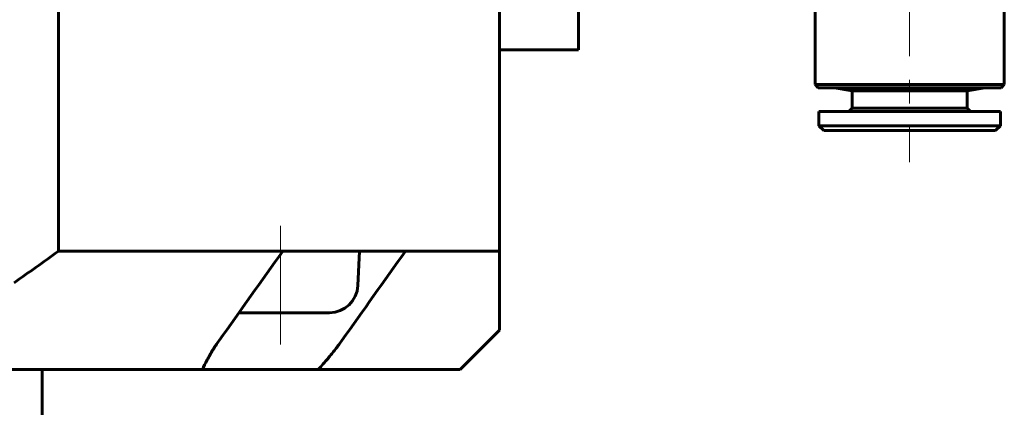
# Model space of a CAD drawing. Header units: millimetres. Extents: x -66 to 68, y -119 to 119.
# Tile 3 of 14: x -3 to 59, y -24 to 0. Entities that reach past the tile are written whole.
import ezdxf

# ---------------------------------------------------------------- set-up
doc = ezdxf.new("R2010")
doc.units = ezdxf.units.MM
doc.linetypes.add('K5LT_AXLED', pattern=[12, 7.5, -1.5, 1.5, -1.5])
doc.linetypes.add('K5LT_BASIC', pattern=[0])
doc.layers.add('Системный слой (1)', color=7, linetype='Continuous', true_color=0x6c6c6c)

# ---------------------------------------------------------------- blocks, each defined once
blk = doc.blocks.new('U11')
at = {"layer": 'Системный слой (1)', "color": 143, "linetype": 'K5LT_BASIC', "lineweight": 60, "true_color": 0x33acca}
for p, q in [((10.476, -18.15), (13.113, -18.15)), ((13.113, -18.15), (16.219, -18.15))]:
    blk.add_line(p, q, dxfattribs=at)
blk = doc.blocks.new('U97')
at = {"layer": 'Системный слой (1)', "color": 143, "linetype": 'K5LT_BASIC', "lineweight": 60, "true_color": 0x33acca}
for p, q in [((47.2, -3.907), (48.899, -3.907)), ((48.899, -3.907), (58.8, -3.907))]:
    blk.add_line(p, q, dxfattribs=at)
blk = doc.blocks.new('U98')
at = {"layer": 'Системный слой (1)', "color": 143, "linetype": 'K5LT_BASIC', "lineweight": 60, "true_color": 0x33acca}
for p, q in [((47, -3.707), (48.757, -3.707)), ((57.243, -3.707), (59, -3.707))]:
    blk.add_line(p, q, dxfattribs=at)

msp = doc.modelspace()

# ---------------------------------------------------------------- linework, layer by layer
at = {"layer": 'Системный слой (1)', "color": 30, "linetype": 'K5LT_AXLED', "lineweight": 18, "true_color": 0xff8000}
for p, q in [((53, 17.593), (53, -8.607)), ((13.113, -20.15), (13.113, -12.25))]:
    msp.add_line(p, q, dxfattribs=at)
at = {"layer": 'Системный слой (1)', "color": 143, "linetype": 'K5LT_BASIC', "lineweight": 60, "true_color": 0x33acca}
for p, q in [((-0.968, -14.25), (-0.968, 11.25)), ((27, -14.25), (27, 11.25)), ((32, 6.5), (32, -1.5)), ((47, -3.707), (47, 6.093)), ((59, -3.707), (59, 6.093)), ((27, -1.5), (32, -1.5)), ((47.2, -3.907), (47, -3.707)), ((48.757, -3.707), (57.243, -3.707)), ((58.8, -3.907), (59, -3.707)), ((49.35, -4.106), (48.225, -3.907)), ((49.35, -5.207), (49.35, -4.106)), ((49.35, -4.106), (56.65, -4.106)), ((56.65, -4.106), (57.775, -3.907)), ((56.65, -5.207), (56.65, -4.106)), ((47.25, -5.407), (58.75, -5.407)), ((47.25, -6.307), (47.25, -5.407)), ((49.35, -5.207), (49.15, -5.407)), ((49.35, -5.207), (50.419, -5.207)), ((50.419, -5.207), (56.65, -5.207)), ((56.65, -5.207), (56.85, -5.407)), ((58.75, -6.307), (58.75, -5.407)), ((47.25, -6.307), (58.75, -6.307)), ((47.55, -6.607), (47.25, -6.307)), ((47.55, -6.607), (58.45, -6.607)), ((58.45, -6.607), (58.75, -6.307)), ((-0.968, -14.25), (13.252, -14.25)), ((13.252, -14.25), (21.03, -14.25)), ((18.018, -16.429), (18.113, -14.25)), ((21.03, -14.25), (27, -14.25)), ((27, -19.25), (27, -14.25)), ((27, -19.25), (24.5, -21.75)), ((-44.157, -21.75), (8.157, -21.75)), ((-2, -33.25), (-2, -21.75)), ((8.157, -21.75), (15.497, -21.75)), ((15.497, -21.75), (24.5, -21.75))]:
    msp.add_line(p, q, dxfattribs=at)
msp.add_arc((16.219, -16.35), 1.8, 270, 357.5, dxfattribs=at)
for points in [[(-3.78, -16.25), (-2.835, -15.596), (-1.898, -14.929), (-0.968, -14.25)], [(9.224, -19.908), (10.567, -18.023), (11.91, -16.137), (13.252, -14.25)], [(17.002, -19.908), (18.345, -18.023), (19.688, -16.137), (21.03, -14.25)]]:
    msp.add_open_spline(points, degree=3, dxfattribs=at)
for points, knots in [([(8.157, -21.75), (8.246, -21.548), (8.446, -21.141), (8.803, -20.524), (9.077, -20.113), (9.224, -19.908)], [0, 0, 0, 0, 1.990703, 3.990612, 6, 6, 6, 6]), ([(17.002, -19.908), (16.871, -20.092), (16.59, -20.468), (16.095, -21.083), (15.717, -21.512), (15.497, -21.75)], [0, 0, 0, 0, 1.791908, 3.669743, 6, 6, 6, 6])]:
    msp.add_open_spline(points, degree=3, knots=knots, dxfattribs=at)

# ---------------------------------------------------------------- block references
at = {"layer": 'Системный слой (1)'}
for name in ['U98', 'U97', 'U11']:
    msp.add_blockref(name, (0, 0), dxfattribs=at)

doc.saveas('drawing.dxf')
